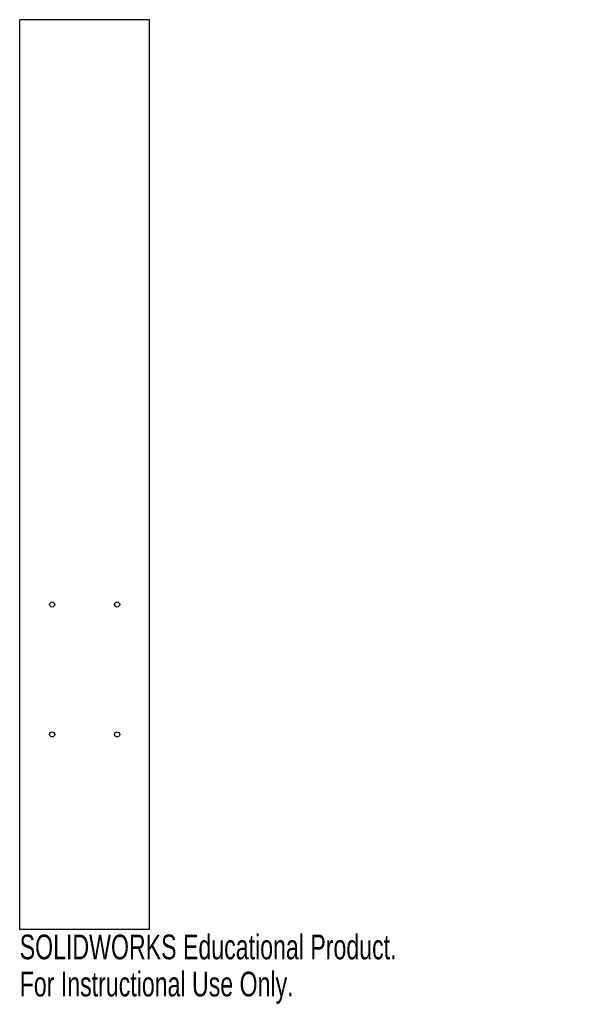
# Model space of a CAD drawing. Header units: inches. Extents: x -0.02 to 4.23, y -7.58 to 0.
import ezdxf

# ---------------------------------------------------------------- set-up
doc = ezdxf.new("R2010")
doc.units = ezdxf.units.IN
doc.header["$MEASUREMENT"] = 0
doc.styles.add('SLDTEXTSTYLE0', font='TXT', dxfattribs={"width": 0.7})

msp = doc.modelspace()

# ---------------------------------------------------------------- linework, layer by layer
at = {"color": 7, "linetype": 'Continuous', "lineweight": 25}
for p, q in [((0.981, 0), (-0.019, 0)), ((-0.019, -7), (-0.019, 0)), ((0.981, -7), (0.981, 0)), ((0.981, -7), (-0.019, -7))]:
    msp.add_line(p, q, dxfattribs=at)
for centre in [(0.231, -4.5), (0.731, -4.5), (0.231, -5.5), (0.731, -5.5)]:
    msp.add_circle(centre, 0.0197, dxfattribs=at)

# ---------------------------------------------------------------- texts
at = {"color": 7, "linetype": 'Continuous', "char_height": 0.1903, "attachment_point": 1, "style": 'SLDTEXTSTYLE0'}
for s, insert in [('SOLIDWORKS Educational Product.', (-0.019, -7.0401)), ('For Instructional Use Only.', (-0.019, -7.3256))]:
    msp.add_mtext(s, dxfattribs=dict(at, insert=insert))

doc.saveas('drawing.dxf')
